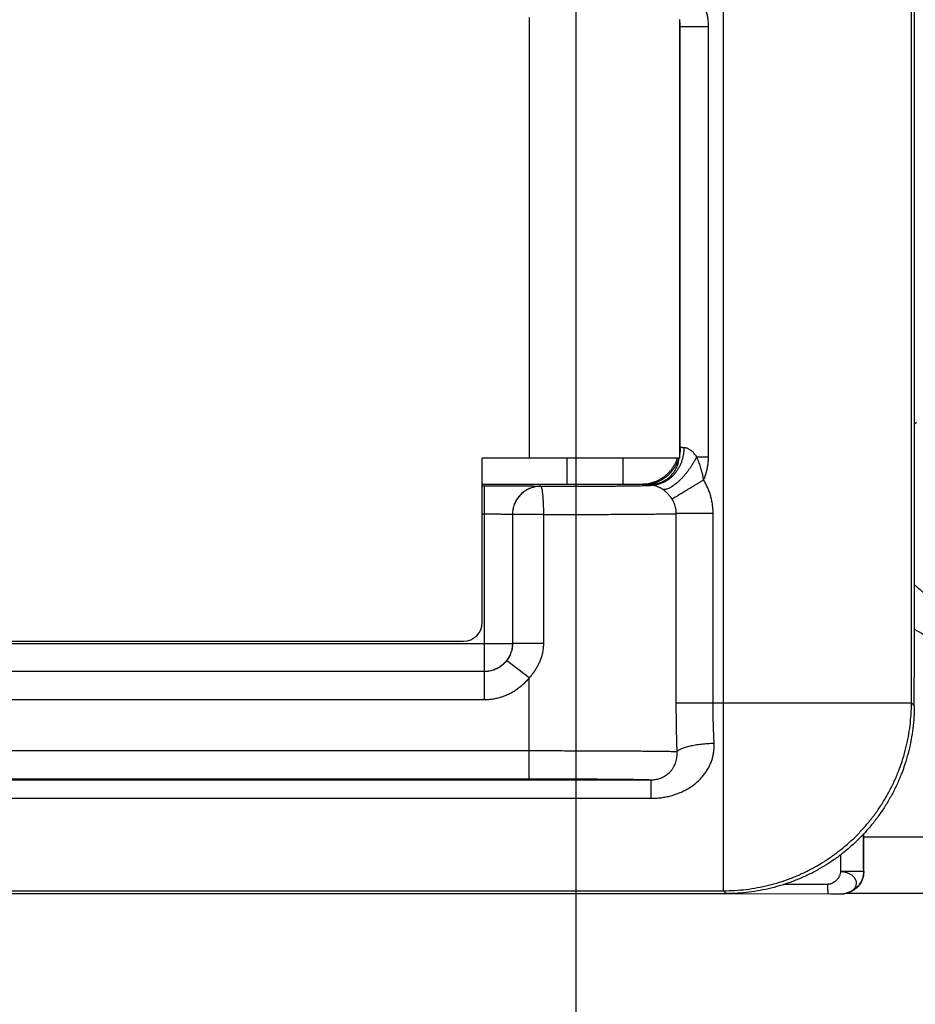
# Model space of a CAD drawing. Header units: inches. Extents: x 0 to 34, y 0 to 22.
# Tile 59 of 120: x 17.934 to 18.41, y 14.078 to 14.602. Entities that reach past the tile are written whole.
import ezdxf

# ---------------------------------------------------------------- set-up
doc = ezdxf.new("R2010")
doc.units = ezdxf.units.IN
doc.header["$LTSCALE"] = 1.87
doc.header["$MEASUREMENT"] = 0
doc.layers.get('0').update_dxf_attribs({"linetype": 'CONTINUOUS'})
doc.layers.add('DIMENSIONS', color=7, linetype='CONTINUOUS')
doc.styles.get("Standard").update_dxf_attribs({"font": 'txt', "width": 0.8})
doc.dimstyles.new('DIMSTYLE_1', dxfattribs={"dimtxt": 0.125, "dimasz": 0.18, "dimexe": 0.18, "dimexo": 0.0625, "dimgap": 0.09, "dimtad": 0, "dimtih": 1, "dimtoh": 1, "dimdec": 3, "dimzin": 4, "dimdsep": 46, "dimtxsty": 'STANDARD', "dimblk": '_FILLED', "dimblk1": '_FILLED', "dimblk2": '_FILLED', "dimcen": 0.09, "dimadec": 0, "dimazin": 0, "dimtp": 0.01, "dimtm": 0.01, "dimtfac": 1, "dimtdec": 3, "dimtofl": 0, "dimtmove": 0, "dimatfit": 3, "dimldrblk": '_FILLED', "dimfxl": 1, "dimtolj": 1, "dimtzin": 4, "dimarcsym": 0})

# ---------------------------------------------------------------- blocks, each defined once
blk = doc.blocks.new('_FILLED')
at = {"color": 0, "linetype": 'BYBLOCK'}
blk.add_solid([(0, 0), (-1, 0.1736), (-1, -0.1736)], dxfattribs=at)
blk = doc.blocks.new('*D14')
at = {"layer": 'DIMENSIONS', "color": 2, "linetype": 'CONTINUOUS'}
for p, q in [((18.22957, 14.77742), (18.22957, 11.76141)), ((15.41857, 14.08665), (15.41857, 11.76141)), ((15.41857, 11.88641), (15.93385, 11.88641)), ((18.22957, 11.88641), (17.28385, 11.88641))]:
    blk.add_line(p, q, dxfattribs=at)
at = {"layer": 'DIMENSIONS', "color": 2, "linetype": 'CONTINUOUS', "xscale": 0.18, "yscale": 0.18, "zscale": 0.18, "rotation": 180}
blk.add_blockref('_FILLED', (15.41857, 11.88641), dxfattribs=at)
at = {"layer": 'DIMENSIONS', "color": 2, "linetype": 'CONTINUOUS', "xscale": 0.18, "yscale": 0.18, "zscale": 0.18}
blk.add_blockref('_FILLED', (18.22957, 11.88641), dxfattribs=at)
at = {"layer": 'DIMENSIONS', "color": 2, "linetype": 'CONTINUOUS', "width": 0.8}
for s, p in [('[', (16.62135, 11.82391)), (']', (17.12135, 11.82391)), ('2.811', (15.99635, 11.82391)), ('71.4', (16.72135, 11.82391))]:
    blk.add_text(s, height=0.125, dxfattribs=at).set_placement(p)
blk = doc.blocks.new('*D15')
at = {"layer": 'DIMENSIONS', "color": 2, "linetype": 'CONTINUOUS'}
for p, q in [((18.11493, 14.88097), (14.48157, 14.88097)), ((14.60657, 14.88097), (14.60657, 14.50954)), ((14.60657, 14.13811), (14.60657, 14.50954)), ((14.60657, 14.50954), (14.60657, 13.38641)), ((15.37475, 14.13811), (14.48157, 14.13811)), ((14.60657, 13.38641), (14.09352, 13.38641))]:
    blk.add_line(p, q, dxfattribs=at)
at = {"layer": 'DIMENSIONS', "color": 2, "linetype": 'CONTINUOUS', "xscale": 0.18, "yscale": 0.18, "zscale": 0.18}
for p, rotation in [((14.60657, 14.88097), 90), ((14.60657, 14.13811), 270)]:
    blk.add_blockref('_FILLED', p, dxfattribs=dict(at, rotation=rotation))
at = {"layer": 'DIMENSIONS', "color": 2, "linetype": 'CONTINUOUS', "width": 0.8}
for s, p in [('[', (13.33102, 13.32391)), (']', (13.93102, 13.32391)), ('.743', (12.80602, 13.32391)), ('18.87', (13.43102, 13.32391))]:
    blk.add_text(s, height=0.125, dxfattribs=at).set_placement(p)

msp = doc.modelspace()

# ---------------------------------------------------------------- linework, layer by layer
at = {"color": 7, "linetype": 'CONTINUOUS'}
for p, q in [((18.30808, 14.13811), (18.30808, 14.69138)), ((18.40808, 14.2381), (18.40808, 14.66198)), ((18.20469, 14.6031), (18.20469, 14.36847)), ((18.28469, 14.60197), (18.28469, 14.36847)), ((18.2851, 14.59825), (18.28469, 14.59785)), ((18.2851, 14.37412), (18.2851, 14.59825)), ((18.2851, 14.59825), (18.3001, 14.59825)), ((18.3001, 14.36912), (18.3001, 14.59825)), ((18.40957, 14.38646), (18.41071, 14.38761)), ((18.2851, 14.37412), (18.28469, 14.37453)), ((18.17969, 14.28097), (18.17969, 14.36847)), ((18.28469, 14.36847), (18.17969, 14.36847)), ((18.22469, 14.36847), (18.22469, 14.35464)), ((18.25469, 14.35464), (18.25469, 14.36847)), ((18.29382, 14.36912), (18.3001, 14.36912)), ((18.17969, 14.35463), (18.26457, 14.35465)), ((18.17969, 14.35373), (18.18075, 14.35373)), ((18.18075, 14.35373), (18.18075, 14.25479)), ((18.21075, 14.35347), (18.21079, 14.35342)), ((18.2651, 14.35412), (18.26457, 14.35465)), ((18.17969, 14.33873), (18.18075, 14.33873)), ((18.19575, 14.33847), (18.19579, 14.33842)), ((18.19575, 14.33847), (18.19575, 14.26979)), ((18.19579, 14.33842), (18.19579, 14.26975)), ((18.21223, 14.33842), (18.19579, 14.33842)), ((18.21223, 14.33842), (18.21223, 14.26975)), ((18.28295, 14.2381), (18.28295, 14.33888)), ((18.30255, 14.33888), (18.28295, 14.33888)), ((18.30255, 14.2381), (18.30255, 14.33888)), ((16.24637, 14.27097), (18.16969, 14.27097)), ((16.54257, 14.26979), (18.19575, 14.26979)), ((18.19579, 14.26975), (18.19575, 14.26979)), ((18.21223, 14.26975), (18.19579, 14.26975)), ((18.20457, 14.25145), (18.19268, 14.2606)), ((18.18075, 14.25479), (16.54257, 14.25479)), ((18.1808, 14.25475), (16.54257, 14.25475)), ((18.1808, 14.25475), (18.18075, 14.25479)), ((18.1808, 14.23975), (18.1808, 14.25475)), ((18.20457, 14.1977), (18.20457, 14.25145)), ((18.40957, 14.23661), (18.40957, 14.2519)), ((18.1808, 14.23975), (16.54257, 14.23975)), ((18.28295, 14.2381), (18.40808, 14.2381)), ((18.40957, 14.23661), (18.40808, 14.2381)), ((16.54257, 14.2127), (18.20457, 14.2127)), ((16.54257, 14.1977), (18.20457, 14.1977)), ((16.54257, 14.19716), (18.2695, 14.19716)), ((16.54257, 14.18732), (18.2695, 14.18732)), ((18.38255, 14.16831), (18.38255, 14.14828)), ((18.38257, 14.16674), (18.38257, 14.16833)), ((18.38257, 14.16674), (18.55226, 14.16674)), ((18.37033, 14.15722), (18.37033, 14.14828)), ((18.38255, 14.14828), (18.38268, 14.14834)), ((18.38255, 14.14828), (18.37033, 14.14828)), ((16.54257, 14.13811), (18.30808, 14.13811)), ((18.30958, 14.13661), (18.30808, 14.13811)), ((18.34047, 14.14153), (18.36364, 14.14153)), ((18.37602, 14.13771), (18.37642, 14.13791)), ((16.54257, 14.13647), (18.30958, 14.13661)), ((18.09681, 14.13659), (18.10129, 14.13657)), ((18.10129, 14.13657), (18.36522, 14.13641)), ((18.36522, 14.13641), (18.36772, 14.13642)), ((18.36772, 14.13642), (18.36946, 14.13643)), ((18.36946, 14.13643), (18.37029, 14.13645)), ((18.37029, 14.13645), (18.37062, 14.13645)), ((18.37062, 14.13645), (18.37091, 14.13646)), ((18.37181, 14.13651), (18.37183, 14.13652)), ((18.37321, 14.13674), (18.55208, 14.13674))]:
    msp.add_line(p, q, dxfattribs=at)
for points in [[(18.37091, 14.13646), (18.37105, 14.13647), (18.3712, 14.13647), (18.37138, 14.13648), (18.37159, 14.13649), (18.37181, 14.13651)], [(18.37602, 14.13771), (18.37502, 14.13727), (18.37397, 14.13691), (18.37288, 14.13666), (18.37183, 14.13652)]]:
    msp.add_lwpolyline(points, dxfattribs=at)
msp.add_arc((18.16969, 14.28097), 0.01, 270, 360, dxfattribs=at)
for points, knots in [([(18.40957, 14.70316), (18.40957, 14.65302), (18.40957, 14.55274), (18.40957, 14.40232), (18.40957, 14.30204), (18.40957, 14.2519)], [0, 0, 0, 0, 0.333332, 0.666667, 1, 1, 1, 1]), ([(18.3001, 14.59825), (18.3001, 14.59898), (18.30004, 14.60045), (18.2998, 14.60264), (18.2994, 14.60482), (18.29883, 14.60697), (18.29811, 14.60907), (18.29723, 14.61112), (18.2962, 14.6131), (18.29502, 14.615), (18.29371, 14.6168), (18.29227, 14.6185), (18.29123, 14.61956), (18.2907, 14.62007)], [0, 0, 0, 0, 0.089923, 0.180221, 0.270848, 0.361753, 0.452874, 0.544144, 0.635499, 0.726855, 0.818119, 0.909197, 1, 1, 1, 1]), ([(18.2851, 14.59825), (18.2851, 14.59864), (18.28507, 14.59942), (18.28493, 14.60058), (18.28478, 14.60135), (18.28469, 14.60173)], [0, 0, 0, 0, 0.333351, 0.66668, 1, 1, 1, 1]), ([(18.287, 14.37397), (18.287, 14.37339), (18.28695, 14.37223), (18.28675, 14.37051), (18.28642, 14.36881), (18.28595, 14.36715), (18.28537, 14.36554), (18.28466, 14.36399), (18.28384, 14.36252), (18.28292, 14.36114), (18.28189, 14.35985), (18.28076, 14.35867), (18.27956, 14.35761), (18.27827, 14.35666), (18.27692, 14.35585), (18.27552, 14.35518), (18.27406, 14.35465), (18.27258, 14.35427), (18.27107, 14.35403), (18.27005, 14.35398), (18.26955, 14.35397)], [0, 0, 0, 0, 0.05917, 0.118251, 0.177138, 0.235732, 0.293941, 0.351684, 0.408891, 0.465506, 0.521492, 0.576826, 0.631509, 0.685559, 0.739014, 0.791933, 0.844392, 0.896484, 0.948315, 1, 1, 1, 1]), ([(18.2851, 14.37412), (18.2851, 14.37367), (18.28507, 14.37277), (18.28493, 14.37143), (18.28478, 14.37054), (18.28469, 14.3701)], [0, 0, 0, 0, 0.333331, 0.666664, 1, 1, 1, 1]), ([(18.287, 14.37397), (18.28682, 14.37398), (18.28647, 14.37399), (18.286, 14.37402), (18.28564, 14.37404), (18.28536, 14.37406), (18.28521, 14.37409), (18.28511, 14.3741), (18.2851, 14.37412)], [0, 0, 0, 0, 0.294998, 0.540411, 0.73457, 0.876178, 0.964452, 1, 1, 1, 1]), ([(18.29382, 14.36912), (18.29358, 14.36947), (18.29312, 14.37011), (18.2924, 14.37097), (18.29173, 14.37168), (18.29108, 14.37226), (18.29047, 14.37273), (18.28988, 14.37311), (18.2893, 14.37342), (18.28873, 14.37365), (18.28815, 14.37383), (18.28758, 14.37393), (18.2872, 14.37397), (18.287, 14.37397)], [0, 0, 0, 0, 0.147092, 0.274724, 0.386105, 0.484386, 0.572429, 0.652719, 0.727345, 0.79825, 0.866847, 0.934058, 1, 1, 1, 1]), ([(18.28428, 14.36847), (18.28412, 14.36793), (18.28375, 14.36684), (18.28306, 14.36528), (18.28224, 14.36377), (18.28129, 14.36234), (18.28023, 14.361), (18.27905, 14.35976), (18.27777, 14.35861), (18.2764, 14.35759), (18.27494, 14.35668), (18.27341, 14.3559), (18.27183, 14.35526), (18.27019, 14.35475), (18.26851, 14.35439), (18.26681, 14.35417), (18.26567, 14.35412), (18.2651, 14.35412)], [0, 0, 0, 0, 0.066666, 0.133333, 0.2, 0.266667, 0.333334, 0.400002, 0.466669, 0.533336, 0.600004, 0.666671, 0.733337, 0.800003, 0.866669, 0.933335, 1, 1, 1, 1]), ([(18.26955, 14.35527), (18.27009, 14.35541), (18.27116, 14.35574), (18.27272, 14.35636), (18.27422, 14.3571), (18.27566, 14.35797), (18.27701, 14.35896), (18.27828, 14.36005), (18.27946, 14.36125), (18.28052, 14.36255), (18.28148, 14.36392), (18.28232, 14.36538), (18.28303, 14.36689), (18.28342, 14.36794), (18.28359, 14.36847)], [0, 0, 0, 0, 0.083377, 0.166655, 0.250023, 0.333325, 0.416669, 0.500008, 0.583329, 0.666684, 0.750003, 0.833344, 0.916681, 1, 1, 1, 1]), ([(18.26957, 14.35465), (18.27056, 14.35465), (18.2724, 14.35483), (18.27493, 14.35558), (18.27709, 14.35662), (18.27894, 14.35791), (18.2805, 14.35938), (18.28179, 14.36099), (18.28282, 14.36271), (18.2836, 14.36452), (18.28415, 14.36645), (18.28435, 14.36778), (18.28441, 14.36847)], [0, 0, 0, 0, 0.13291, 0.247406, 0.35371, 0.45404, 0.549595, 0.641564, 0.730964, 0.818801, 0.906697, 1, 1, 1, 1]), ([(18.29382, 14.36912), (18.29356, 14.3686), (18.29301, 14.36758), (18.29212, 14.36606), (18.29119, 14.36456), (18.29021, 14.3631), (18.2892, 14.36169), (18.28815, 14.36034), (18.28709, 14.35905), (18.28601, 14.35784), (18.28493, 14.35672), (18.28385, 14.35569), (18.28279, 14.35477), (18.28174, 14.35396), (18.28073, 14.35327), (18.27975, 14.3527), (18.27882, 14.35226), (18.27793, 14.35194), (18.2771, 14.35176), (18.27634, 14.35172), (18.27585, 14.35178), (18.27563, 14.35184)], [0, 0, 0, 0, 0.066471, 0.133676, 0.201128, 0.26837, 0.334948, 0.400415, 0.464334, 0.526289, 0.585887, 0.642764, 0.696591, 0.747088, 0.794026, 0.837248, 0.876682, 0.912372, 0.944515, 0.973506, 1, 1, 1, 1]), ([(18.29747, 14.35685), (18.29738, 14.35754), (18.29712, 14.35902), (18.29661, 14.36135), (18.29586, 14.36386), (18.29495, 14.36648), (18.29421, 14.36824), (18.29383, 14.36912)], [0, 0, 0, 0, 0.163207, 0.350724, 0.556443, 0.77468, 1, 1, 1, 1]), ([(18.29747, 14.35685), (18.29776, 14.35749), (18.29829, 14.3588), (18.29895, 14.3608), (18.29946, 14.36284), (18.29983, 14.36491), (18.30005, 14.36701), (18.3001, 14.36841), (18.3001, 14.36912)], [0, 0, 0, 0, 0.167386, 0.333976, 0.500114, 0.66622, 0.832713, 1, 1, 1, 1]), ([(18.18075, 14.35373), (18.18151, 14.35373), (18.18304, 14.35373), (18.18532, 14.35372), (18.18761, 14.35372), (18.18986, 14.35372), (18.19207, 14.35371), (18.19422, 14.3537), (18.19628, 14.35369), (18.19825, 14.35368), (18.2001, 14.35367), (18.20183, 14.35365), (18.20343, 14.35364), (18.20489, 14.35362), (18.20621, 14.3536), (18.20737, 14.35359), (18.20837, 14.35357), (18.20919, 14.35355), (18.20983, 14.35353), (18.21031, 14.35352), (18.21057, 14.35348), (18.21072, 14.35349), (18.21075, 14.35347)], [0, 0, 0, 0, 0.076043, 0.152492, 0.228738, 0.304138, 0.378045, 0.449817, 0.518826, 0.584475, 0.646299, 0.704041, 0.757461, 0.806301, 0.850309, 0.889131, 0.922414, 0.949873, 0.971375, 0.986873, 0.996381, 1, 1, 1, 1]), ([(18.21075, 14.35347), (18.21029, 14.35347), (18.20936, 14.35342), (18.20799, 14.35323), (18.20664, 14.35292), (18.20532, 14.35247), (18.20406, 14.35191), (18.20284, 14.35124), (18.2017, 14.35045), (18.20063, 14.34957), (18.19965, 14.34859), (18.19876, 14.34752), (18.19798, 14.34638), (18.1973, 14.34516), (18.19674, 14.34389), (18.1963, 14.34258), (18.19599, 14.34123), (18.19579, 14.33985), (18.19575, 14.33893), (18.19575, 14.33847)], [0, 0, 0, 0, 0.058822, 0.117645, 0.176469, 0.235292, 0.294116, 0.35294, 0.411764, 0.470589, 0.529413, 0.588238, 0.647062, 0.705886, 0.764709, 0.823533, 0.882355, 0.941178, 1, 1, 1, 1]), ([(18.21079, 14.35342), (18.21033, 14.35342), (18.20941, 14.35338), (18.20804, 14.35319), (18.20669, 14.35287), (18.20537, 14.35243), (18.2041, 14.35187), (18.20289, 14.3512), (18.20175, 14.35042), (18.20068, 14.34953), (18.1997, 14.34855), (18.19881, 14.34748), (18.19803, 14.34634), (18.19735, 14.34512), (18.19679, 14.34385), (18.19635, 14.34254), (18.19603, 14.34119), (18.19584, 14.33981), (18.19579, 14.33889), (18.19579, 14.33842)], [0, 0, 0, 0, 0.058627, 0.117306, 0.176104, 0.234975, 0.293822, 0.352662, 0.411504, 0.470353, 0.529204, 0.588052, 0.646902, 0.705752, 0.764603, 0.823453, 0.882303, 0.941152, 1, 1, 1, 1]), ([(18.21079, 14.35342), (18.21219, 14.35343), (18.21496, 14.35343), (18.21911, 14.35344), (18.22322, 14.35345), (18.22727, 14.35346), (18.23123, 14.35347), (18.23508, 14.35349), (18.2388, 14.35351), (18.24237, 14.35353), (18.24577, 14.35355), (18.24899, 14.35357), (18.25201, 14.3536), (18.25483, 14.35363), (18.25742, 14.35366), (18.2598, 14.35369), (18.26193, 14.35372), (18.26381, 14.35375), (18.26543, 14.35379), (18.26679, 14.35382), (18.26787, 14.35386), (18.26868, 14.35389), (18.2692, 14.35393), (18.26947, 14.35395), (18.26955, 14.35397)], [0, 0, 0, 0, 0.071036, 0.141795, 0.211883, 0.280892, 0.348421, 0.414083, 0.477495, 0.5383, 0.596231, 0.651072, 0.702601, 0.750601, 0.794893, 0.835302, 0.871648, 0.903739, 0.931409, 0.954523, 0.97297, 0.986683, 0.995673, 1, 1, 1, 1]), ([(18.21079, 14.35342), (18.21084, 14.35342), (18.21096, 14.35333), (18.21108, 14.35312), (18.2112, 14.35279), (18.21132, 14.35234), (18.21144, 14.35178), (18.21156, 14.3511), (18.21166, 14.35032), (18.21176, 14.34943), (18.21186, 14.34846), (18.21194, 14.3474), (18.21202, 14.34626), (18.21208, 14.34506), (18.21213, 14.3438), (18.21218, 14.3425), (18.21221, 14.34116), (18.21223, 14.3398), (18.21223, 14.33888), (18.21223, 14.33842)], [0, 0, 0, 0, 0.009995, 0.025778, 0.048787, 0.079306, 0.117273, 0.162469, 0.21457, 0.273174, 0.337813, 0.407961, 0.483042, 0.562435, 0.64548, 0.731485, 0.819734, 0.909489, 1, 1, 1, 1]), ([(18.26457, 14.35465), (18.26513, 14.35465), (18.26625, 14.35469), (18.26788, 14.3549), (18.26894, 14.35512), (18.26945, 14.35525)], [0, 0, 0, 0, 0.340522, 0.681215, 1, 1, 1, 1]), ([(18.26955, 14.35397), (18.26921, 14.35398), (18.26858, 14.35399), (18.26769, 14.35401), (18.26694, 14.35402), (18.26631, 14.35404), (18.26582, 14.35406), (18.26545, 14.35407), (18.26524, 14.35411), (18.26512, 14.3541), (18.2651, 14.35412)], [0, 0, 0, 0, 0.226642, 0.425467, 0.595647, 0.736653, 0.847999, 0.929202, 0.979846, 1, 1, 1, 1]), ([(18.27563, 14.35184), (18.27544, 14.35196), (18.27505, 14.35221), (18.27447, 14.35254), (18.27389, 14.35284), (18.27332, 14.3531), (18.27276, 14.35333), (18.27221, 14.35352), (18.27166, 14.35368), (18.27112, 14.3538), (18.27059, 14.35389), (18.27006, 14.35395), (18.26972, 14.35397), (18.26955, 14.35397)], [0, 0, 0, 0, 0.105755, 0.20876, 0.3089, 0.404558, 0.4957, 0.585905, 0.673188, 0.7585, 0.84126, 0.921346, 1, 1, 1, 1]), ([(18.29747, 14.35685), (18.29698, 14.35654), (18.296, 14.35594), (18.29454, 14.35505), (18.2931, 14.35417), (18.29169, 14.35331), (18.29033, 14.35247), (18.28902, 14.35167), (18.28778, 14.3509), (18.2866, 14.35019), (18.28551, 14.34952), (18.28451, 14.3489), (18.28361, 14.34835), (18.28281, 14.34786), (18.28211, 14.34744), (18.28154, 14.34708), (18.28108, 14.3468), (18.28082, 14.34664), (18.28071, 14.34658)], [0, 0, 0, 0, 0.088008, 0.175382, 0.26144, 0.345536, 0.42704, 0.50534, 0.579847, 0.650004, 0.715282, 0.775193, 0.829287, 0.877159, 0.91845, 0.95285, 0.980102, 1, 1, 1, 1]), ([(18.30255, 14.33888), (18.30255, 14.33966), (18.3025, 14.34124), (18.30225, 14.34359), (18.30185, 14.34592), (18.30128, 14.34822), (18.30056, 14.35047), (18.29969, 14.35267), (18.29866, 14.3548), (18.29788, 14.35617), (18.29747, 14.35685)], [0, 0, 0, 0, 0.124953, 0.249881, 0.374809, 0.499756, 0.624745, 0.74978, 0.874859, 1, 1, 1, 1]), ([(18.28071, 14.34658), (18.28053, 14.34686), (18.28015, 14.34742), (18.27955, 14.34821), (18.27892, 14.34896), (18.27828, 14.34965), (18.27762, 14.35028), (18.27696, 14.35085), (18.2763, 14.35137), (18.27585, 14.35169), (18.27563, 14.35184)], [0, 0, 0, 0, 0.138343, 0.273702, 0.405632, 0.533702, 0.657465, 0.776587, 0.890761, 1, 1, 1, 1]), ([(18.28295, 14.33888), (18.28295, 14.33932), (18.28291, 14.34022), (18.28272, 14.34156), (18.28241, 14.34287), (18.28197, 14.34416), (18.28141, 14.3454), (18.28095, 14.34619), (18.28071, 14.34658)], [0, 0, 0, 0, 0.165227, 0.330875, 0.497061, 0.663899, 0.831507, 1, 1, 1, 1]), ([(18.18075, 14.33873), (18.18121, 14.33873), (18.18212, 14.33873), (18.18348, 14.33872), (18.18482, 14.33872), (18.18612, 14.33871), (18.18738, 14.3387), (18.18858, 14.33869), (18.18972, 14.33868), (18.19078, 14.33866), (18.19176, 14.33864), (18.19264, 14.33863), (18.19342, 14.33861), (18.1941, 14.33859), (18.19466, 14.33857), (18.1951, 14.33854), (18.19544, 14.33853), (18.19562, 14.33849), (18.19574, 14.33849), (18.19575, 14.33847)], [0, 0, 0, 0, 0.091625, 0.182501, 0.271864, 0.358962, 0.443051, 0.523406, 0.599346, 0.670231, 0.735459, 0.794483, 0.846809, 0.891994, 0.929657, 0.959484, 0.981232, 0.994735, 1, 1, 1, 1]), ([(18.21223, 14.33842), (18.21391, 14.33843), (18.21726, 14.33843), (18.22225, 14.33844), (18.22716, 14.33845), (18.23198, 14.33846), (18.2367, 14.33847), (18.24128, 14.33849), (18.24572, 14.3385), (18.24999, 14.33852), (18.25409, 14.33854), (18.25798, 14.33857), (18.26166, 14.33859), (18.2651, 14.33862), (18.2683, 14.33865), (18.27124, 14.33868), (18.27391, 14.33871), (18.27629, 14.33874), (18.27839, 14.33877), (18.28018, 14.3388), (18.28167, 14.33884), (18.28256, 14.33886), (18.28295, 14.33888)], [0, 0, 0, 0, 0.071387, 0.141997, 0.211565, 0.27983, 0.34654, 0.411441, 0.474285, 0.534817, 0.592771, 0.64789, 0.699936, 0.748696, 0.793978, 0.835599, 0.873388, 0.907187, 0.936859, 0.962282, 0.983356, 1, 1, 1, 1]), ([(18.40956, 14.30106), (18.41061, 14.30015), (18.41289, 14.29826), (18.41654, 14.29557), (18.42049, 14.29301), (18.4246, 14.2907), (18.42884, 14.28863), (18.43319, 14.28683), (18.43765, 14.28529), (18.44219, 14.28402), (18.44681, 14.28303), (18.45147, 14.28232), (18.45617, 14.28189), (18.45931, 14.2818), (18.46088, 14.2818)], [0, 0, 0, 0, 0.074425, 0.158481, 0.242562, 0.326668, 0.410798, 0.494946, 0.579106, 0.663275, 0.74745, 0.831633, 0.915821, 1, 1, 1, 1]), ([(18.40956, 14.27749), (18.40969, 14.27741), (18.41134, 14.27639), (18.41457, 14.27452), (18.41936, 14.27209), (18.42427, 14.26992), (18.4293, 14.26804), (18.43443, 14.26643), (18.43964, 14.26511), (18.44491, 14.26408), (18.45022, 14.26334), (18.45555, 14.2629), (18.45911, 14.2628), (18.46088, 14.2628)], [0, 0, 0, 0, 0.008396, 0.107629, 0.206851, 0.306093, 0.405381, 0.504731, 0.604101, 0.703404, 0.802551, 0.90145, 1, 1, 1, 1]), ([(18.19575, 14.26979), (18.19575, 14.26933), (18.19571, 14.26841), (18.19552, 14.26703), (18.1952, 14.26568), (18.19476, 14.26437), (18.1942, 14.2631), (18.19352, 14.26189), (18.19274, 14.26074), (18.19185, 14.25967), (18.19087, 14.25869), (18.1898, 14.25781), (18.18866, 14.25702), (18.18745, 14.25635), (18.18618, 14.25579), (18.18486, 14.25535), (18.18351, 14.25503), (18.18214, 14.25484), (18.18121, 14.25479), (18.18075, 14.25479)], [0, 0, 0, 0, 0.058822, 0.117645, 0.176468, 0.235292, 0.294115, 0.352939, 0.411764, 0.470588, 0.529412, 0.588236, 0.647061, 0.705885, 0.764708, 0.823532, 0.882355, 0.941178, 1, 1, 1, 1]), ([(18.19579, 14.26975), (18.19579, 14.26929), (18.19575, 14.26835), (18.19555, 14.26695), (18.19522, 14.26557), (18.19476, 14.26422), (18.19418, 14.26293), (18.19349, 14.26172), (18.19296, 14.26096), (18.19268, 14.2606)], [0, 0, 0, 0, 0.141544, 0.285205, 0.42997, 0.574802, 0.718693, 0.860739, 1, 1, 1, 1]), ([(18.21223, 14.26975), (18.21223, 14.26914), (18.21218, 14.26789), (18.21197, 14.26601), (18.21159, 14.2641), (18.21106, 14.26217), (18.21036, 14.26026), (18.2095, 14.25837), (18.20848, 14.25653), (18.20732, 14.25475), (18.20601, 14.25304), (18.20506, 14.25197), (18.20457, 14.25145)], [0, 0, 0, 0, 0.090476, 0.18373, 0.279573, 0.377774, 0.478075, 0.580189, 0.683801, 0.788556, 0.894082, 1, 1, 1, 1]), ([(18.19268, 14.2606), (18.19241, 14.26024), (18.19181, 14.25954), (18.19084, 14.25857), (18.18977, 14.2577), (18.18864, 14.25693), (18.18743, 14.25627), (18.18617, 14.25572), (18.18487, 14.25529), (18.18353, 14.25498), (18.18217, 14.25479), (18.18125, 14.25475), (18.1808, 14.25475)], [0, 0, 0, 0, 0.099993, 0.199984, 0.299973, 0.399968, 0.499966, 0.599966, 0.699972, 0.799984, 0.899994, 1, 1, 1, 1]), ([(18.20457, 14.25145), (18.20412, 14.25086), (18.20317, 14.24972), (18.20161, 14.2481), (18.1999, 14.24658), (18.19806, 14.24518), (18.19611, 14.24392), (18.19406, 14.2428), (18.19192, 14.24185), (18.18973, 14.24108), (18.1875, 14.24048), (18.18526, 14.24005), (18.18302, 14.2398), (18.18153, 14.23975), (18.1808, 14.23975)], [0, 0, 0, 0, 0.080644, 0.162738, 0.24602, 0.330212, 0.41502, 0.500135, 0.585241, 0.670028, 0.754188, 0.837421, 0.919446, 1, 1, 1, 1]), ([(18.28338, 14.21223), (18.28332, 14.21438), (18.28319, 14.21868), (18.28306, 14.22514), (18.28297, 14.23162), (18.28295, 14.23594), (18.28295, 14.2381)], [0, 0, 0, 0, 0.249145, 0.499076, 0.749462, 1, 1, 1, 1]), ([(18.30308, 14.21654), (18.303, 14.21832), (18.30285, 14.2219), (18.30268, 14.22728), (18.30257, 14.23269), (18.30255, 14.2363), (18.30255, 14.2381)], [0, 0, 0, 0, 0.248061, 0.49786, 0.748724, 1, 1, 1, 1]), ([(18.30808, 14.13811), (18.3101, 14.13811), (18.31412, 14.13823), (18.32014, 14.13878), (18.32612, 14.13969), (18.33203, 14.14096), (18.33785, 14.14258), (18.34356, 14.14455), (18.34915, 14.14686), (18.35458, 14.14951), (18.35984, 14.15248), (18.36492, 14.15576), (18.36979, 14.15934), (18.37443, 14.16321), (18.37883, 14.16735), (18.38297, 14.17176), (18.38684, 14.1764), (18.39043, 14.18127), (18.39371, 14.18634), (18.39668, 14.19161), (18.39932, 14.19704), (18.40164, 14.20262), (18.40361, 14.20834), (18.40523, 14.21416), (18.4065, 14.22007), (18.40741, 14.22604), (18.40796, 14.23206), (18.40808, 14.23609), (18.40808, 14.2381)], [0, 0, 0, 0, 0.038461, 0.076922, 0.115383, 0.153844, 0.192305, 0.230767, 0.269228, 0.30769, 0.346152, 0.384614, 0.423076, 0.461538, 0.5, 0.538462, 0.576924, 0.615386, 0.653848, 0.69231, 0.730772, 0.769233, 0.807695, 0.846156, 0.884617, 0.923078, 0.961539, 1, 1, 1, 1]), ([(18.40957, 14.23661), (18.40957, 14.2346), (18.40945, 14.23057), (18.4089, 14.22455), (18.40799, 14.21857), (18.40672, 14.21267), (18.4051, 14.20684), (18.40313, 14.20113), (18.40082, 14.19554), (18.39817, 14.19011), (18.3952, 14.18485), (18.39192, 14.17977), (18.38834, 14.1749), (18.38447, 14.17026), (18.38033, 14.16586), (18.37593, 14.16171), (18.37128, 14.15784), (18.36642, 14.15426), (18.36134, 14.15098), (18.35608, 14.14801), (18.35064, 14.14537), (18.34506, 14.14305), (18.33935, 14.14108), (18.33352, 14.13946), (18.32762, 14.13819), (18.32164, 14.13728), (18.31562, 14.13673), (18.31159, 14.13661), (18.30958, 14.13661)], [0, 0, 0, 0, 0.038437, 0.076933, 0.11542, 0.153836, 0.192298, 0.230799, 0.26927, 0.307683, 0.34616, 0.384657, 0.423104, 0.461528, 0.500019, 0.538511, 0.576934, 0.615379, 0.653874, 0.692349, 0.730759, 0.769227, 0.807724, 0.846182, 0.884594, 0.923076, 0.961568, 1, 1, 1, 1]), ([(18.2695, 14.18732), (18.27038, 14.18732), (18.27216, 14.18738), (18.27482, 14.18763), (18.27746, 14.18806), (18.28007, 14.18866), (18.2826, 14.18944), (18.28506, 14.19038), (18.28741, 14.19148), (18.28964, 14.19273), (18.29173, 14.19413), (18.29366, 14.19564), (18.29541, 14.19726), (18.29699, 14.19897), (18.29838, 14.20076), (18.2996, 14.20263), (18.30064, 14.20455), (18.30149, 14.20652), (18.30216, 14.20852), (18.30266, 14.21053), (18.30297, 14.21254), (18.30312, 14.21455), (18.30311, 14.21588), (18.30308, 14.21654)], [0, 0, 0, 0, 0.053392, 0.107065, 0.160851, 0.214486, 0.267814, 0.320667, 0.372861, 0.424214, 0.474554, 0.523716, 0.571586, 0.618237, 0.663801, 0.708419, 0.752199, 0.795192, 0.837445, 0.879003, 0.919913, 0.960083, 1, 1, 1, 1]), ([(18.30308, 14.21654), (18.3025, 14.21652), (18.30134, 14.21647), (18.29961, 14.21635), (18.2979, 14.21621), (18.29624, 14.21604), (18.29462, 14.21583), (18.29307, 14.2156), (18.2916, 14.21534), (18.29022, 14.21506), (18.28893, 14.21476), (18.28776, 14.21444), (18.2867, 14.21411), (18.28576, 14.21376), (18.28496, 14.21339), (18.28429, 14.21302), (18.28377, 14.21265), (18.28349, 14.21237), (18.28338, 14.21223)], [0, 0, 0, 0, 0.085571, 0.170575, 0.254391, 0.336406, 0.416028, 0.492682, 0.565822, 0.634937, 0.699554, 0.759249, 0.813655, 0.862475, 0.905502, 0.942649, 0.974016, 1, 1, 1, 1]), ([(18.20457, 14.2127), (18.20626, 14.2127), (18.20965, 14.2127), (18.2147, 14.2127), (18.21971, 14.21269), (18.22467, 14.21268), (18.22954, 14.21267), (18.23431, 14.21266), (18.23896, 14.21264), (18.24347, 14.21263), (18.24782, 14.21261), (18.25199, 14.21259), (18.25598, 14.21257), (18.25976, 14.21254), (18.26332, 14.21252), (18.26664, 14.21249), (18.26971, 14.21246), (18.27252, 14.21243), (18.27505, 14.2124), (18.2773, 14.21237), (18.27925, 14.21234), (18.2809, 14.2123), (18.28225, 14.21227), (18.28304, 14.21224), (18.28338, 14.21223)], [0, 0, 0, 0, 0.064471, 0.128694, 0.192402, 0.25533, 0.31723, 0.377849, 0.436924, 0.494203, 0.549472, 0.602526, 0.653166, 0.701195, 0.746409, 0.788608, 0.827619, 0.863288, 0.89547, 0.924029, 0.948849, 0.969834, 0.986906, 1, 1, 1, 1]), ([(18.2695, 14.19716), (18.26982, 14.19716), (18.27047, 14.19718), (18.27147, 14.19728), (18.27248, 14.19745), (18.27352, 14.1977), (18.27459, 14.19806), (18.27568, 14.19851), (18.27677, 14.19909), (18.27785, 14.19979), (18.27889, 14.20063), (18.27988, 14.2016), (18.28077, 14.20269), (18.28155, 14.20389), (18.28221, 14.20517), (18.28273, 14.20652), (18.28311, 14.20792), (18.28334, 14.20935), (18.28344, 14.21079), (18.28342, 14.21175), (18.28338, 14.21223)], [0, 0, 0, 0, 0.041846, 0.084942, 0.129265, 0.175601, 0.224074, 0.274951, 0.328426, 0.384383, 0.442369, 0.502051, 0.563096, 0.625008, 0.687371, 0.749915, 0.812533, 0.875204, 0.937795, 1, 1, 1, 1]), ([(18.20457, 14.1977), (18.206, 14.1977), (18.20886, 14.1977), (18.21314, 14.1977), (18.21738, 14.19769), (18.22157, 14.19768), (18.22568, 14.19767), (18.2297, 14.19766), (18.23361, 14.19764), (18.23739, 14.19762), (18.24102, 14.1976), (18.2445, 14.19758), (18.2478, 14.19756), (18.25091, 14.19753), (18.25381, 14.1975), (18.25651, 14.19747), (18.25897, 14.19744), (18.26119, 14.19741), (18.26317, 14.19738), (18.26489, 14.19735), (18.26634, 14.19731), (18.26753, 14.19728), (18.26843, 14.19724), (18.26906, 14.1972), (18.26938, 14.19718), (18.2695, 14.19716)], [0, 0, 0, 0, 0.066168, 0.132174, 0.197634, 0.262194, 0.32559, 0.387565, 0.447831, 0.50612, 0.56218, 0.615773, 0.666669, 0.714643, 0.759484, 0.800994, 0.838989, 0.873308, 0.903794, 0.930308, 0.952744, 0.971004, 0.985003, 0.994675, 1, 1, 1, 1]), ([(18.2695, 14.18732), (18.2695, 14.1878), (18.2695, 14.18873), (18.2695, 14.19008), (18.2695, 14.19133), (18.2695, 14.19248), (18.2695, 14.19352), (18.2695, 14.19444), (18.2695, 14.19523), (18.2695, 14.19589), (18.2695, 14.19641), (18.2695, 14.19679), (18.2695, 14.19702), (18.2695, 14.19713), (18.2695, 14.19716)], [0, 0, 0, 0, 0.146192, 0.283718, 0.411567, 0.528796, 0.634546, 0.728039, 0.808587, 0.875598, 0.928581, 0.967146, 0.99101, 1, 1, 1, 1]), ([(18.38268, 14.14834), (18.38267, 14.14894), (18.38266, 14.15016), (18.38264, 14.15203), (18.38262, 14.15398), (18.3826, 14.156), (18.38259, 14.15808), (18.38258, 14.1602), (18.38258, 14.16236), (18.38257, 14.16454), (18.38257, 14.166), (18.38257, 14.16674)], [0, 0, 0, 0, 0.097054, 0.199095, 0.305301, 0.415237, 0.528465, 0.644073, 0.761595, 0.880558, 1, 1, 1, 1]), ([(18.38268, 14.14834), (18.38269, 14.14798), (18.38266, 14.14723), (18.38252, 14.14611), (18.38226, 14.14498), (18.38188, 14.14385), (18.38137, 14.14274), (18.38072, 14.14167), (18.37995, 14.14064), (18.37903, 14.13969), (18.37799, 14.13883), (18.37709, 14.13826), (18.37655, 14.13798), (18.37642, 14.13791)], [0, 0, 0, 0, 0.085671, 0.173886, 0.264443, 0.356992, 0.451825, 0.549331, 0.649409, 0.752262, 0.857854, 0.965806, 1, 1, 1, 1]), ([(18.37033, 14.14828), (18.37032, 14.14807), (18.37027, 14.14766), (18.37014, 14.14704), (18.36994, 14.14643), (18.36969, 14.14583), (18.36938, 14.14525), (18.36902, 14.1447), (18.36861, 14.14416), (18.36816, 14.14367), (18.36768, 14.14321), (18.36699, 14.14266), (18.36625, 14.1422), (18.36546, 14.14186), (18.36486, 14.14167), (18.36425, 14.14155), (18.36384, 14.14153), (18.36364, 14.14153)], [0, 0, 0, 0, 0.05989, 0.120759, 0.18267, 0.245568, 0.309305, 0.37367, 0.438407, 0.50324, 0.567889, 0.632089, 0.758139, 0.819842, 0.880595, 0.940544, 1, 1, 1, 1]), ([(18.37619, 14.13793), (18.3764, 14.13806), (18.37679, 14.13834), (18.37732, 14.13881), (18.37778, 14.13931), (18.37816, 14.13985), (18.37846, 14.14041), (18.37868, 14.141), (18.3788, 14.1416), (18.37883, 14.14221), (18.37878, 14.14283), (18.37863, 14.14345), (18.37839, 14.14405), (18.37807, 14.14463), (18.37767, 14.14519), (18.3772, 14.1457), (18.37665, 14.14618), (18.37605, 14.14662), (18.37538, 14.14701), (18.37466, 14.14735), (18.37389, 14.14764), (18.37307, 14.14789), (18.3722, 14.14808), (18.37128, 14.14822), (18.37065, 14.14826), (18.37033, 14.14828)], [0, 0, 0, 0, 0.043896, 0.086012, 0.126618, 0.165853, 0.204006, 0.241346, 0.277936, 0.314392, 0.351524, 0.389366, 0.427977, 0.46761, 0.508386, 0.550403, 0.593778, 0.638565, 0.684784, 0.732557, 0.782, 0.833233, 0.886477, 0.941999, 1, 1, 1, 1]), ([(18.38255, 14.14828), (18.38255, 14.14789), (18.38251, 14.14713), (18.38235, 14.14599), (18.38207, 14.14488), (18.38168, 14.14379), (18.38119, 14.14273), (18.38059, 14.14173), (18.3799, 14.14079), (18.37912, 14.13993), (18.37826, 14.13915), (18.37736, 14.13847), (18.37672, 14.13809), (18.37641, 14.13792)], [0, 0, 0, 0, 0.090684, 0.181291, 0.272232, 0.363706, 0.455687, 0.547943, 0.640099, 0.732067, 0.823993, 0.915972, 1, 1, 1, 1]), ([(18.36381, 14.13641), (18.36381, 14.13641), (18.36381, 14.13641), (18.36381, 14.13641), (18.3638, 14.13642), (18.3638, 14.13643), (18.36379, 14.13644), (18.36379, 14.13646), (18.36378, 14.13648), (18.36378, 14.13651), (18.36377, 14.13656), (18.36376, 14.13662), (18.36375, 14.1367), (18.36375, 14.13679), (18.36374, 14.13689), (18.36373, 14.13705), (18.36371, 14.13727), (18.3637, 14.13757), (18.36369, 14.1379), (18.36368, 14.13827), (18.36367, 14.13868), (18.36366, 14.13911), (18.36365, 14.13956), (18.36364, 14.14004), (18.36364, 14.14069), (18.36364, 14.14119), (18.36364, 14.14153)], [0, 0, 0, 0, 0.000559, 0.001666, 0.003227, 0.005321, 0.007976, 0.011207, 0.015021, 0.019422, 0.029984, 0.042879, 0.058083, 0.075564, 0.09529, 0.11721, 0.167411, 0.225704, 0.291512, 0.364212, 0.443087, 0.527381, 0.616267, 0.708887, 0.804337, 1, 1, 1, 1]), ([(18.37183, 14.13652), (18.37202, 14.13653), (18.37249, 14.13659), (18.37323, 14.13672), (18.37403, 14.13693), (18.3748, 14.13721), (18.37552, 14.13754), (18.37598, 14.13779), (18.37619, 14.13793)], [0, 0, 0, 0, 0.125005, 0.305571, 0.484774, 0.661633, 0.834105, 1, 1, 1, 1]), ([(18.37641, 14.13792), (18.37638, 14.1379), (18.37625, 14.13783), (18.37612, 14.13776), (18.37602, 14.13771)], [0, 0, 0, 0, 0.230013, 1, 1, 1, 1]), ([(18.14206, 14.1366), (18.14206, 14.13657), (18.14207, 14.13653), (18.14208, 14.13647), (18.1421, 14.13648)], [0, 0, 0, 0, 0.698271, 1, 1, 1, 1])]:
    msp.add_open_spline(points, degree=3, knots=knots, dxfattribs=at)
msp.add_open_spline([(18.26945, 14.35525), (18.26948, 14.35526), (18.26951, 14.35527), (18.26955, 14.35527)], degree=3, dxfattribs=at)

# ---------------------------------------------------------------- dimensions: what is measured, and where the dimension line sits
at = {"layer": 'DIMENSIONS', "color": 2, "linetype": 'CONTINUOUS'}
dim = msp.add_linear_dim(base=(14.60657, 14.88097), p1=(15.37475, 14.13811), p2=(18.11493, 14.88097), angle=90, dimstyle='DIMSTYLE_1', dxfattribs=at)
dim.commit()
dim.dimension.update_dxf_attribs({"geometry": '*D15', "text_midpoint": (13.41852, 13.38641), "dimtype": 160})
dim = msp.add_linear_dim(base=(18.22957, 11.88641), p1=(15.41857, 14.08665), p2=(18.22957, 14.77742), dimstyle='DIMSTYLE_1', dxfattribs=at)
dim.commit()
dim.dimension.update_dxf_attribs({"geometry": '*D14', "text_midpoint": (16.60885, 11.88641), "dimtype": 160})

doc.saveas('drawing.dxf')
